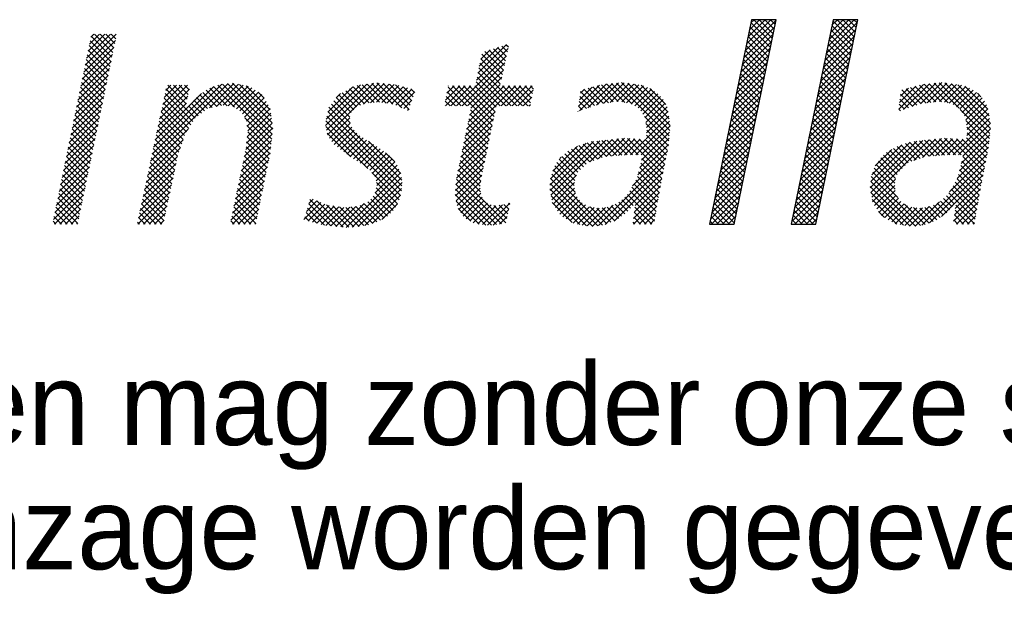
# Model space of a CAD drawing. Header units: millimetres. Extents: x -6587 to 170951, y 244 to 951952.
# Tile 81 of 102: x 155791 to 157947, y 868152 to 869416. Entities that reach past the tile are written whole.
import ezdxf

# ---------------------------------------------------------------- set-up
doc = ezdxf.new("R2010")
doc.units = ezdxf.units.MM
doc.header["$LTSCALE"] = 100
doc.layers.get('0').update_dxf_attribs({"linetype": 'CONTINUOUS'})
doc.layers.add('7', color=7, linetype='CONTINUOUS')
doc.layers.add('BL$4----', color=7, linetype='CONTINUOUS')
doc.styles.add('BURO-018', font='BUROFONT.shx', dxfattribs={"height": 180})
doc.styles.add('BURO-025', font='BUROFONT.shx', dxfattribs={"height": 250})
doc.styles.add('BURO-035', font='BUROFONT.shx', dxfattribs={"height": 350})
doc.styles.add('BURO-050', font='BUROFONT.shx', dxfattribs={"height": 500})

# ---------------------------------------------------------------- blocks, each defined once
blk = doc.blocks.new('*X21')
at = {"color": 0}
for p, q in [((36.9, -44.82), (38.854, -42.866)), ((37.016, -44.255), (38.405, -42.866)), ((37.132, -43.691), (37.956, -42.866)), ((37.248, -43.126), (37.507, -42.866)), ((38.976, -44.364), (37.478, -42.866)), ((39.052, -43.991), (37.927, -42.866)), ((39.129, -43.619), (38.376, -42.866)), ((39.205, -43.246), (38.825, -42.866)), ((39.281, -42.874), (39.274, -42.866)), ((43.442, -45.013), (45.59, -42.866)), ((43.558, -44.448), (45.141, -42.866)), ((43.674, -43.883), (44.691, -42.866)), ((43.79, -43.318), (44.242, -42.866)), ((45.584, -44.237), (44.213, -42.866)), ((45.66, -43.864), (44.662, -42.866)), ((45.737, -43.492), (45.111, -42.866)), ((45.813, -43.119), (45.56, -42.866)), ((36.668, -45.95), (39.162, -43.457)), ((36.784, -45.385), (39.278, -42.892)), ((38.823, -45.109), (37.178, -43.464)), ((38.899, -44.736), (37.255, -43.092)), ((43.21, -46.143), (45.704, -43.649)), ((43.326, -45.578), (45.82, -43.084)), ((45.431, -44.982), (43.786, -43.337)), ((45.507, -44.609), (43.863, -42.965)), ((-16.446, -46.53), (-13.951, -44.035)), ((-16.329, -45.964), (-14.4, -44.035)), ((-16.213, -45.399), (-14.849, -44.035)), ((-16.096, -44.833), (-15.298, -44.035)), ((-15.98, -44.268), (-15.747, -44.035)), ((-14.281, -45.887), (-15.966, -44.201)), ((-14.204, -45.515), (-15.684, -44.035)), ((-14.127, -45.143), (-15.235, -44.035)), ((-14.05, -44.77), (-14.786, -44.035)), ((-13.974, -44.398), (-14.337, -44.035)), ((36.552, -46.515), (39.046, -44.021)), ((38.67, -45.854), (37.025, -44.21)), ((38.746, -45.481), (37.102, -43.837)), ((43.094, -46.708), (45.588, -44.214)), ((45.201, -46.099), (43.557, -44.455)), ((45.278, -45.727), (43.633, -44.082)), ((45.354, -45.354), (43.71, -43.71)), ((-16.679, -47.66), (-14.118, -45.1)), ((-16.562, -47.095), (-14.002, -44.535)), ((-14.434, -46.632), (-16.12, -44.946)), ((-14.357, -46.26), (-16.043, -44.574)), ((15.111, -47.751), (17.673, -45.188)), ((15.228, -47.185), (17.546, -44.867)), ((15.346, -46.618), (16.88, -45.084)), ((17.45, -46.187), (16.478, -45.215)), ((17.532, -45.82), (16.817, -45.105)), ((17.614, -45.453), (17.156, -44.994)), ((17.696, -45.086), (17.494, -44.884)), ((36.32, -47.645), (38.814, -45.151)), ((36.436, -47.08), (38.93, -44.586)), ((38.517, -46.599), (36.872, -44.955)), ((38.593, -46.227), (36.949, -44.582)), ((42.978, -47.273), (45.472, -44.779)), ((45.048, -46.844), (43.404, -45.2)), ((45.125, -46.472), (43.48, -44.827)), ((-16.795, -48.226), (-14.235, -45.666)), ((-14.587, -47.376), (-16.273, -45.691)), ((-14.511, -47.004), (-16.196, -45.318)), ((13.508, -49.803), (17.544, -45.767)), ((15.463, -46.051), (16.213, -45.301)), ((17.122, -47.654), (15.473, -46.006)), ((17.204, -47.288), (15.55, -45.634)), ((17.286, -46.921), (15.801, -45.436)), ((17.368, -46.554), (16.14, -45.325)), ((36.204, -48.21), (38.698, -45.716)), ((38.364, -47.344), (36.719, -45.7)), ((38.44, -46.972), (36.796, -45.327)), ((42.746, -48.403), (45.24, -45.909)), ((42.862, -47.838), (45.356, -45.344)), ((44.895, -47.589), (43.251, -45.945)), ((44.972, -47.217), (43.327, -45.572)), ((-17.028, -49.357), (-14.468, -46.797)), ((-16.911, -48.791), (-14.351, -46.231)), ((-14.817, -48.493), (-16.503, -46.808)), ((-14.741, -48.121), (-16.426, -46.435)), ((-14.664, -47.749), (-16.35, -46.063)), ((13.957, -49.803), (17.415, -46.345)), ((18.372, -49.803), (15.319, -46.749)), ((17.039, -48.021), (15.396, -46.378)), ((35.972, -49.34), (38.466, -46.846)), ((36.088, -48.775), (38.582, -46.281)), ((38.135, -48.462), (36.49, -46.817)), ((38.211, -48.089), (36.567, -46.445)), ((38.288, -47.717), (36.643, -46.072)), ((42.63, -48.968), (45.124, -46.474)), ((44.742, -48.335), (43.098, -46.69)), ((44.819, -47.962), (43.174, -46.318)), ((-17.144, -49.922), (-14.584, -47.362)), ((-14.971, -49.238), (-16.656, -47.552)), ((-14.894, -48.866), (-16.58, -47.18)), ((14.406, -49.803), (17.285, -46.924)), ((14.675, -49.983), (17.156, -47.502)), ((17.474, -49.803), (15.164, -47.493)), ((17.923, -49.803), (15.241, -47.121)), ((35.857, -49.905), (38.35, -47.411)), ((37.982, -49.207), (36.337, -47.563)), ((38.058, -48.835), (36.414, -47.19)), ((42.398, -50.098), (44.892, -47.604)), ((42.514, -49.533), (45.008, -47.039)), ((44.59, -49.08), (42.945, -47.435)), ((44.666, -48.707), (43.022, -47.063)), ((-17.261, -50.488), (-14.701, -47.928)), ((-15.124, -49.983), (-16.81, -48.297)), ((-15.047, -49.61), (-16.733, -47.925)), ((-11.166, -54.271), (-4.903, -48.008)), ((-11.044, -53.7), (-5.414, -48.07)), ((-10.922, -53.129), (-6.052, -48.259)), ((-10.313, -50.275), (-8.189, -48.151)), ((-10.191, -49.704), (-8.638, -48.151)), ((-10.069, -49.133), (-9.087, -48.151)), ((-9.947, -48.562), (-9.536, -48.151)), ((-8.284, -49.639), (-9.772, -48.151)), ((-8.207, -49.267), (-9.323, -48.151)), ((-8.131, -48.894), (-8.874, -48.151)), ((-8.054, -48.522), (-8.425, -48.151)), ((-6.425, -49.98), (-4.451, -48.005)), ((-4.977, -49.802), (-6.384, -48.395)), ((-4.411, -49.92), (-6.066, -48.265)), ((-5.861, -49.864), (-4.07, -48.073)), ((-1.396, -52.486), (-5.747, -48.134)), ((-1.351, -52.082), (-5.368, -48.065)), ((-5.301, -49.753), (-3.689, -48.141)), ((-1.306, -51.678), (-4.968, -48.016)), ((-4.911, -49.812), (-3.308, -48.209)), ((-1.354, -51.18), (-4.547, -47.988)), ((-4.521, -49.872), (-3.006, -48.356)), ((-1.432, -50.653), (-4, -48.085)), ((-1.51, -50.126), (-3.454, -48.183)), ((2.952, -51.379), (6.281, -48.05)), ((2.995, -50.886), (5.762, -48.12)), ((3.025, -51.755), (6.799, -47.98)), ((3.098, -52.131), (7.259, -47.97)), ((3.118, -50.314), (5.158, -48.275)), ((6.082, -49.636), (4.875, -48.43)), ((6.466, -49.571), (5.165, -48.271)), ((6.874, -49.53), (5.499, -48.155)), ((7.308, -49.515), (5.895, -48.102)), ((6.015, -49.662), (7.667, -48.01)), ((7.834, -49.592), (6.29, -48.049)), ((6.566, -49.561), (8.076, -48.05)), ((8.359, -49.669), (6.686, -47.995)), ((7.065, -49.511), (8.485, -48.091)), ((9.105, -49.966), (7.093, -47.953)), ((7.484, -49.541), (8.852, -48.172)), ((9.666, -50.077), (7.591, -48.003)), ((7.876, -49.598), (9.206, -48.268)), ((9.78, -49.742), (8.09, -48.052)), ((8.267, -49.655), (9.56, -48.363)), ((9.893, -49.406), (8.588, -48.101)), ((10.007, -49.071), (9.203, -48.267)), ((10.12, -48.736), (9.818, -48.433)), ((12.61, -49.803), (14.211, -48.202)), ((12.622, -49.342), (13.762, -48.202)), ((12.739, -48.776), (13.313, -48.202)), ((14.331, -49.803), (12.835, -48.307)), ((12.855, -48.21), (12.864, -48.202)), ((13.059, -49.803), (14.66, -48.202)), ((16.382, -51.405), (13.179, -48.202)), ((16.46, -51.034), (13.628, -48.202)), ((16.538, -50.663), (14.077, -48.202)), ((14.209, -52.245), (18.252, -48.202)), ((14.325, -51.68), (17.803, -48.202)), ((14.442, -51.114), (17.354, -48.202)), ((16.616, -50.292), (14.526, -48.202)), ((14.558, -50.548), (17.026, -48.081)), ((16.694, -49.921), (14.975, -48.202)), ((17.025, -49.803), (15.087, -47.865)), ((17.1, -49.803), (18.701, -48.202)), ((18.821, -49.803), (17.22, -48.202)), ((17.549, -49.803), (19.15, -48.202)), ((19.27, -49.803), (17.669, -48.202)), ((17.998, -49.803), (19.599, -48.202)), ((19.486, -49.57), (18.118, -48.202)), ((19.563, -49.198), (18.567, -48.202)), ((19.64, -48.825), (19.016, -48.202)), ((19.716, -48.453), (19.465, -48.202)), ((23.357, -49.832), (25.047, -48.142)), ((23.42, -50.218), (25.59, -48.048)), ((23.425, -49.315), (24.442, -48.298)), ((24.107, -49.98), (26.087, -48)), ((25.361, -49.608), (24.131, -48.378)), ((25.755, -49.552), (24.488, -48.286)), ((24.795, -49.741), (26.584, -47.952)), ((26.148, -49.497), (24.845, -48.194)), ((26.555, -49.455), (25.203, -48.102)), ((25.38, -49.605), (27.039, -47.947)), ((27.081, -49.532), (25.597, -48.047)), ((25.903, -49.531), (27.429, -48.006)), ((27.683, -49.684), (26.006, -48.008)), ((30.667, -52.22), (26.416, -47.968)), ((26.425, -49.458), (27.818, -48.065)), ((30.704, -51.808), (26.825, -47.929)), ((26.836, -49.496), (28.208, -48.124)), ((27.228, -49.554), (28.591, -48.19)), ((30.742, -51.397), (27.337, -47.992)), ((27.598, -49.633), (28.907, -48.323)), ((30.662, -50.868), (27.866, -48.072)), ((30.569, -50.326), (28.396, -48.152)), ((30.397, -49.704), (29.095, -48.403)), ((35.741, -50.47), (38.234, -47.976)), ((37.829, -49.952), (36.184, -48.308)), ((37.905, -49.58), (36.261, -47.935)), ((42.282, -50.663), (44.776, -48.169)), ((44.437, -49.825), (42.792, -48.18)), ((44.513, -49.452), (42.869, -47.808)), ((49.168, -50.064), (51.158, -48.074)), ((49.237, -49.546), (50.555, -48.228)), ((49.305, -49.029), (49.95, -48.384)), ((49.569, -50.112), (51.655, -48.026)), ((50.985, -49.638), (49.776, -48.429)), ((51.379, -49.583), (50.133, -48.337)), ((50.257, -49.873), (52.152, -47.978)), ((51.773, -49.528), (50.49, -48.245)), ((52.166, -49.472), (50.847, -48.153)), ((50.933, -49.646), (52.648, -47.93)), ((52.632, -49.489), (51.212, -48.069)), ((51.456, -49.572), (53.055, -47.973)), ((53.159, -49.567), (51.622, -48.029)), ((51.978, -49.499), (53.445, -48.032)), ((54.036, -49.995), (52.031, -47.99)), ((56.526, -52.036), (52.441, -47.95)), ((52.462, -49.464), (53.835, -48.091)), ((52.853, -49.522), (54.225, -48.15)), ((56.563, -51.624), (52.887, -47.947)), ((53.245, -49.579), (54.574, -48.25)), ((56.556, -51.168), (53.416, -48.028)), ((53.564, -49.708), (54.89, -48.383)), ((56.462, -50.625), (53.945, -48.108)), ((56.368, -50.082), (54.508, -48.222)), ((-17.494, -51.619), (-14.934, -49.059)), ((-17.377, -51.053), (-14.817, -48.493)), ((-15.278, -50.727), (-16.963, -49.042)), ((-15.201, -50.355), (-16.886, -48.67)), ((-10.8, -52.559), (-7.059, -48.817)), ((-10.556, -51.417), (-8.156, -49.016)), ((-10.435, -50.846), (-8.04, -48.451)), ((-7.92, -51.349), (-10.081, -49.189)), ((-7.747, -51.073), (-10.002, -48.819)), ((-8.36, -50.012), (-9.923, -48.449)), ((-6.563, -50.012), (-7.454, -49.122)), ((-6.194, -49.932), (-7.2, -48.926)), ((-5.821, -49.856), (-6.947, -48.731)), ((-5.448, -49.78), (-6.693, -48.535)), ((-4.237, -50.036), (-2.735, -48.535)), ((-3.967, -50.216), (-2.465, -48.713)), ((-3.758, -50.455), (-2.194, -48.891)), ((-3.587, -50.733), (-2.017, -49.164)), ((-2.009, -49.179), (-2.494, -48.693)), ((3.811, -49.173), (4.163, -48.821)), ((5.001, -50.352), (3.816, -49.166)), ((5.22, -50.122), (4.016, -48.918)), ((5.445, -49.897), (4.296, -48.748)), ((5.759, -49.763), (4.585, -48.589)), ((8.612, -49.76), (9.913, -48.459)), ((8.929, -49.892), (10.138, -48.682)), ((13.433, -49.803), (12.682, -49.052)), ((13.882, -49.803), (12.759, -48.68)), ((18.447, -49.803), (19.695, -48.555)), ((18.896, -49.803), (19.579, -49.12)), ((24.314, -49.908), (23.46, -49.054)), ((23.494, -48.797), (23.837, -48.454)), ((24.647, -49.792), (23.513, -48.657)), ((24.981, -49.676), (23.774, -48.47)), ((27.877, -49.802), (29.222, -48.457)), ((28.156, -49.972), (29.484, -48.644)), ((28.369, -50.209), (29.746, -48.831)), ((28.545, -50.482), (29.96, -49.066)), ((35.509, -51.6), (38.002, -49.106)), ((35.625, -51.035), (38.118, -48.541)), ((37.676, -50.697), (36.031, -49.053)), ((37.752, -50.325), (36.108, -48.68)), ((42.166, -51.228), (44.66, -48.734)), ((44.284, -50.57), (42.639, -48.925)), ((44.36, -50.197), (42.716, -48.553)), ((50.305, -49.856), (49.325, -48.876)), ((50.638, -49.74), (49.419, -48.521)), ((53.844, -49.878), (55.181, -48.541)), ((54.113, -50.058), (55.443, -48.728)), ((54.289, -50.331), (55.684, -48.936)), ((54.465, -50.604), (55.897, -49.172)), ((55.803, -49.068), (55.513, -48.778)), ((-17.61, -52.184), (-15.05, -49.624)), ((-15.431, -51.472), (-17.116, -49.787)), ((-15.354, -51.1), (-17.04, -49.414)), ((-10.678, -51.988), (-8.272, -49.581)), ((-8.267, -51.901), (-10.239, -49.929)), ((-8.093, -51.625), (-10.16, -49.559)), ((-7.322, -50.6), (-8.104, -49.818)), ((-7.069, -50.404), (-7.892, -49.581)), ((-6.816, -50.208), (-7.681, -49.344)), ((-3.443, -51.038), (-1.855, -49.45)), ((-3.389, -51.434), (-1.692, -49.736)), ((-3.336, -51.829), (-1.529, -50.023)), ((9.088, -55.786), (3.215, -49.912)), ((4.931, -51.179), (3.415, -49.664)), ((4.915, -50.714), (3.616, -49.415)), ((9.246, -50.024), (9.909, -49.361)), ((12.535, -49.803), (12.528, -49.796)), ((12.984, -49.803), (12.605, -49.424)), ((19.345, -49.803), (19.462, -49.686)), ((23.648, -50.139), (23.355, -49.847)), ((23.981, -50.024), (23.407, -49.45)), ((28.716, -50.76), (30.172, -49.303)), ((28.774, -51.15), (30.334, -49.59)), ((28.832, -51.541), (30.492, -49.881)), ((35.393, -52.165), (37.887, -49.671)), ((37.523, -51.442), (35.879, -49.798)), ((37.599, -51.07), (35.955, -49.425)), ((41.935, -52.358), (44.428, -49.864)), ((42.051, -51.793), (44.544, -49.299)), ((44.131, -51.315), (42.486, -49.67)), ((44.207, -50.942), (42.563, -49.298)), ((49.639, -50.088), (49.22, -49.669)), ((49.972, -49.972), (49.273, -49.273)), ((54.584, -50.934), (56.089, -49.429)), ((54.642, -51.325), (56.247, -49.72)), ((-17.843, -53.315), (-15.283, -50.755)), ((-17.727, -52.75), (-15.167, -50.19)), ((-15.584, -52.217), (-17.27, -50.531)), ((-15.508, -51.844), (-17.193, -50.159)), ((-8.534, -52.531), (-10.397, -50.669)), ((-8.421, -52.196), (-10.318, -50.299)), ((-7.574, -50.797), (-8.316, -50.056)), ((-1.441, -52.89), (-3.569, -50.761)), ((-3.43, -52.822), (-1.41, -50.802)), ((-3.375, -52.318), (-1.468, -50.41)), ((9.063, -56.658), (3.048, -50.643)), ((9.103, -56.249), (3.127, -50.273)), ((3.273, -52.405), (4.899, -50.778)), ((9.563, -50.156), (9.679, -50.04)), ((14.092, -52.811), (16.618, -50.285)), ((16.227, -52.148), (14.57, -50.491)), ((16.304, -51.776), (14.647, -50.119)), ((23.314, -50.255), (23.302, -50.243)), ((30.629, -52.631), (28.662, -50.663)), ((28.793, -52.478), (30.624, -50.647)), ((28.843, -51.979), (30.558, -50.264)), ((35.161, -53.295), (37.655, -50.801)), ((35.277, -52.73), (37.771, -50.236)), ((37.37, -52.188), (35.726, -50.543)), ((37.447, -51.815), (35.802, -50.17)), ((41.819, -52.923), (44.312, -50.429)), ((43.901, -52.433), (42.257, -50.788)), ((43.978, -52.06), (42.333, -50.416)), ((44.054, -51.687), (42.41, -50.043)), ((49.305, -50.203), (49.168, -50.066)), ((53.565, -53.749), (56.496, -50.819)), ((56.488, -52.447), (54.14, -50.099)), ((54.663, -52.202), (56.429, -50.436)), ((54.7, -51.716), (56.363, -50.053)), ((-17.959, -53.88), (-15.4, -51.321)), ((-15.738, -52.961), (-17.423, -51.276)), ((-15.661, -52.589), (-17.346, -50.904)), ((-8.761, -53.203), (-10.555, -51.409)), ((-8.648, -52.867), (-10.476, -51.039)), ((-3.61, -53.9), (-1.295, -51.585)), ((-3.491, -53.331), (-1.352, -51.193)), ((-1.486, -53.294), (-3.396, -51.384)), ((8.99, -57.034), (2.968, -51.012)), ((6.354, -54.847), (2.968, -51.461)), ((3.45, -52.676), (4.935, -51.191)), ((3.647, -52.928), (5.058, -51.518)), ((13.859, -53.942), (16.379, -51.422)), ((13.976, -53.376), (16.498, -50.854)), ((15.993, -53.261), (14.34, -51.608)), ((16.071, -52.89), (14.417, -51.236)), ((16.149, -52.519), (14.493, -50.863)), ((27.966, -53.754), (30.69, -51.03)), ((28.405, -53.764), (30.739, -51.43)), ((30.591, -53.041), (28.787, -51.238)), ((35.045, -53.86), (37.539, -51.366)), ((37.217, -52.933), (35.573, -51.288)), ((37.294, -52.56), (35.649, -50.916)), ((41.587, -54.053), (44.081, -51.559)), ((41.703, -53.488), (44.197, -50.994)), ((43.748, -53.178), (42.104, -51.533)), ((43.825, -52.805), (42.18, -51.161)), ((54.004, -53.759), (56.562, -51.201)), ((56.451, -52.859), (54.594, -51.002)), ((56.392, -53.249), (54.673, -51.529)), ((-18.076, -54.446), (-15.516, -51.886)), ((-15.968, -54.078), (-17.653, -52.393)), ((-15.891, -53.706), (-17.576, -52.021)), ((-15.814, -53.334), (-17.5, -51.648)), ((-11.288, -54.842), (-8.131, -51.685)), ((-8.988, -53.874), (-10.713, -52.149)), ((-8.875, -53.538), (-10.634, -51.779)), ((-3.73, -54.468), (-1.352, -52.09)), ((-1.612, -54.066), (-3.374, -52.304)), ((-1.535, -53.694), (-3.329, -51.899)), ((4.976, -53.918), (3.076, -52.019)), ((3.9, -53.124), (5.254, -51.771)), ((4.153, -53.32), (5.467, -52.006)), ((4.408, -53.515), (5.707, -52.215)), ((4.67, -53.701), (5.982, -52.389)), ((13.743, -54.507), (16.259, -51.99)), ((15.837, -54.003), (14.187, -52.353)), ((15.915, -53.632), (14.263, -51.98)), ((28.432, -54.187), (30.694, -51.924)), ((30.444, -53.793), (28.824, -52.173)), ((30.517, -53.417), (28.865, -51.764)), ((34.929, -54.424), (37.423, -51.931)), ((36.988, -54.05), (35.343, -52.406)), ((37.064, -53.678), (35.42, -52.033)), ((37.141, -53.305), (35.496, -51.661)), ((41.471, -54.618), (43.965, -52.124)), ((43.595, -53.923), (41.951, -52.278)), ((43.672, -53.55), (42.027, -51.906)), ((54.208, -54.453), (56.516, -52.145)), ((54.355, -53.857), (56.561, -51.651)), ((56.245, -54), (54.643, -52.398)), ((56.319, -53.625), (54.684, -51.99)), ((-18.309, -55.577), (-15.749, -53.017)), ((-18.192, -55.011), (-15.633, -52.452)), ((-16.121, -54.823), (-17.806, -53.138)), ((-16.044, -54.451), (-17.73, -52.765)), ((-11.41, -55.413), (-8.537, -52.541)), ((-9.146, -54.614), (-10.871, -52.889)), ((-9.068, -54.243), (-10.792, -52.519)), ((-3.968, -55.605), (-1.464, -53.1)), ((-3.849, -55.036), (-1.408, -52.595)), ((-1.765, -54.811), (-3.462, -53.113)), ((-1.688, -54.439), (-3.418, -52.709)), ((4.933, -53.888), (6.257, -52.564)), ((5.195, -54.074), (6.532, -52.738)), ((5.468, -54.251), (6.807, -52.912)), ((5.75, -54.417), (7.082, -53.086)), ((9.024, -55.272), (6.416, -52.664)), ((13.514, -55.634), (16.021, -53.127)), ((13.626, -55.073), (16.14, -52.559)), ((15.681, -54.745), (14.033, -53.097)), ((15.759, -54.374), (14.11, -52.725)), ((21.04, -56.19), (24.553, -52.677)), ((21.05, -56.629), (25.056, -52.623)), ((21.094, -55.687), (23.956, -52.825)), ((21.121, -57.007), (25.56, -52.568)), ((21.268, -55.064), (23.277, -53.055)), ((24.246, -54.33), (23.075, -53.159)), ((24.579, -54.213), (23.378, -53.013)), ((24.911, -54.097), (23.717, -52.903)), ((25.243, -53.98), (24.056, -52.793)), ((24.247, -54.33), (26.063, -52.514)), ((25.597, -53.885), (24.405, -52.693)), ((26.014, -53.852), (24.811, -52.649)), ((24.94, -54.086), (26.567, -52.46)), ((26.43, -53.82), (25.216, -52.606)), ((25.589, -53.886), (27.049, -52.426)), ((26.846, -53.787), (25.621, -52.562)), ((27.262, -53.754), (26.026, -52.518)), ((26.077, -53.847), (27.475, -52.45)), ((27.706, -53.748), (26.432, -52.474)), ((26.564, -53.809), (27.9, -52.473)), ((28.165, -53.759), (26.837, -52.431)), ((27.052, -53.771), (28.326, -52.497)), ((30.15, -55.295), (27.295, -52.44)), ((27.527, -53.744), (28.751, -52.52)), ((30.224, -54.919), (27.77, -52.466)), ((28.138, -55.378), (30.604, -52.913)), ((30.297, -54.544), (28.245, -52.492)), ((28.285, -54.783), (30.649, -52.419)), ((30.37, -54.168), (28.721, -52.518)), ((34.697, -55.554), (37.191, -53.061)), ((34.813, -54.989), (37.307, -52.496)), ((36.835, -54.795), (35.19, -53.151)), ((36.911, -54.423), (35.267, -52.778)), ((41.355, -55.183), (43.849, -52.689)), ((43.442, -54.668), (41.798, -53.023)), ((43.519, -54.295), (41.874, -52.651)), ((46.858, -56.415), (50.62, -52.653)), ((46.912, -55.912), (50.095, -52.729)), ((46.924, -56.798), (51.123, -52.599)), ((46.995, -57.176), (51.627, -52.544)), ((46.999, -55.375), (49.43, -52.945)), ((50.237, -54.278), (49.05, -53.091)), ((50.569, -54.161), (49.372, -52.964)), ((50.901, -54.044), (49.711, -52.854)), ((51.233, -53.927), (50.05, -52.744)), ((50.399, -54.221), (52.13, -52.49)), ((51.626, -53.871), (50.429, -52.674)), ((52.042, -53.838), (50.834, -52.63)), ((51.092, -53.977), (52.634, -52.435)), ((52.458, -53.805), (51.239, -52.586)), ((52.874, -53.772), (51.644, -52.542)), ((51.649, -53.869), (53.081, -52.437)), ((53.294, -53.743), (52.049, -52.498)), ((52.137, -53.83), (53.507, -52.46)), ((53.753, -53.753), (52.455, -52.455)), ((52.624, -53.792), (53.932, -52.484)), ((54.212, -53.763), (52.874, -52.425)), ((53.111, -53.754), (54.358, -52.507)), ((56.025, -55.127), (53.35, -52.452)), ((56.098, -54.751), (53.825, -52.478)), ((53.896, -55.663), (56.412, -53.147)), ((54.061, -55.049), (56.471, -52.639)), ((56.172, -54.376), (54.3, -52.504)), ((-18.425, -56.142), (-15.866, -53.583)), ((-16.275, -55.567), (-17.96, -53.882)), ((-16.198, -55.195), (-17.883, -53.51)), ((-11.654, -56.555), (-8.996, -53.897)), ((-11.532, -55.984), (-8.767, -53.219)), ((-9.302, -55.356), (-11.029, -53.629)), ((-9.224, -54.985), (-10.95, -53.259)), ((-4.088, -56.173), (-1.52, -53.606)), ((-1.918, -55.556), (-3.604, -53.87)), ((-1.841, -55.184), (-3.526, -53.499)), ((6.033, -54.583), (7.356, -53.26)), ((6.281, -54.785), (7.613, -53.452)), ((6.523, -54.992), (7.867, -53.647)), ((6.727, -55.236), (8.121, -53.842)), ((8.522, -54.321), (7.784, -53.584)), ((13.463, -56.134), (15.901, -53.696)), ((15.533, -55.495), (13.88, -53.842)), ((15.603, -55.116), (13.956, -53.47)), ((21.832, -54.051), (21.937, -53.946)), ((23.28, -55.16), (22.006, -53.886)), ((23.512, -54.943), (22.245, -53.675)), ((23.743, -54.725), (22.483, -53.465)), ((23.975, -54.508), (22.779, -53.312)), ((27.704, -56.262), (30.51, -53.456)), ((34.581, -56.119), (37.075, -53.626)), ((36.682, -55.541), (35.038, -53.896)), ((36.758, -55.168), (35.114, -53.523)), ((41.123, -56.313), (43.617, -53.819)), ((41.239, -55.748), (43.733, -53.254)), ((43.289, -55.413), (41.645, -53.768)), ((43.366, -55.04), (41.722, -53.396)), ((47.273, -54.653), (48.607, -53.319)), ((49.226, -55.063), (47.955, -53.792)), ((49.457, -54.845), (48.193, -53.581)), ((49.689, -54.628), (48.457, -53.396)), ((49.92, -54.41), (48.753, -53.243)), ((53.263, -56.745), (56.303, -53.705)), ((55.951, -55.502), (54.345, -53.896)), ((-18.658, -57.273), (-16.099, -54.714)), ((-18.542, -56.708), (-15.982, -54.148)), ((-16.428, -56.312), (-18.113, -54.627)), ((-16.351, -55.94), (-18.036, -54.255)), ((-11.776, -57.126), (-9.115, -54.465)), ((-9.536, -56.469), (-11.266, -54.739)), ((-9.458, -56.098), (-11.187, -54.369)), ((-9.38, -55.727), (-11.108, -53.999)), ((-4.326, -57.31), (-1.748, -54.732)), ((-4.207, -56.742), (-1.632, -54.167)), ((-2.071, -56.301), (-3.76, -54.612)), ((-1.994, -55.929), (-3.682, -54.241)), ((6.912, -55.5), (8.329, -54.083)), ((7.021, -55.841), (8.53, -54.332)), ((7.07, -56.241), (8.719, -54.592)), ((13.412, -56.634), (15.782, -54.264)), ((15.428, -56.288), (13.726, -54.586)), ((15.48, -55.892), (13.803, -54.214)), ((23.003, -56.23), (21.429, -54.656)), ((23.052, -55.83), (21.609, -54.386)), ((23.15, -55.479), (21.788, -54.117)), ((24.952, -59.462), (30.401, -54.014)), ((25.499, -59.364), (30.291, -54.572)), ((29.93, -56.422), (28.286, -54.778)), ((30.003, -56.046), (28.375, -54.417)), ((30.077, -55.67), (28.463, -54.057)), ((34.349, -57.249), (36.843, -54.755)), ((34.465, -56.684), (36.959, -54.191)), ((36.529, -56.286), (34.885, -54.641)), ((36.606, -55.913), (34.961, -54.269)), ((41.007, -56.878), (43.501, -54.384)), ((43.137, -56.158), (41.492, -54.513)), ((43.213, -55.785), (41.569, -54.141)), ((48.867, -56.051), (47.351, -54.535)), ((48.921, -55.656), (47.531, -54.266)), ((49.049, -55.335), (47.716, -54.002)), ((51.024, -59.433), (56.194, -54.263)), ((55.805, -56.254), (54.168, -54.617)), ((55.878, -55.878), (54.256, -54.256)), ((-18.774, -57.839), (-16.215, -55.279)), ((-16.581, -57.057), (-18.266, -55.372)), ((-16.505, -56.684), (-18.19, -54.999)), ((-11.898, -57.697), (-9.235, -55.034)), ((-9.692, -57.211), (-11.424, -55.479)), ((-9.614, -56.84), (-11.345, -55.109)), ((-4.446, -57.878), (-1.864, -55.297)), ((-2.224, -57.046), (-3.916, -55.354)), ((-2.147, -56.674), (-3.838, -54.983)), ((4.6, -59.609), (9.003, -55.205)), ((8.89, -57.384), (6.691, -55.185)), ((6.939, -56.821), (8.861, -54.899)), ((13.426, -57.069), (15.662, -54.833)), ((13.486, -57.458), (15.546, -55.398)), ((17.489, -59.247), (13.573, -55.331)), ((15.442, -56.751), (13.65, -54.959)), ((25.294, -59.419), (21.182, -55.307)), ((21.192, -57.386), (23.184, -55.394)), ((23.081, -56.757), (21.3, -54.976)), ((26.222, -59.091), (30.182, -55.13)), ((29.797, -57.187), (28.108, -55.498)), ((29.863, -56.804), (28.197, -55.138)), ((34.233, -57.814), (36.727, -55.32)), ((36.376, -57.031), (34.732, -55.386)), ((36.453, -56.658), (34.808, -55.014)), ((40.775, -58.008), (43.269, -55.514)), ((40.891, -57.443), (43.385, -54.949)), ((42.984, -56.903), (41.339, -55.259)), ((43.06, -56.53), (41.416, -54.886)), ((50.916, -59.447), (46.959, -55.49)), ((49.106, -57.188), (47.076, -55.159)), ((48.879, -56.512), (47.194, -54.827)), ((51.664, -59.242), (56.085, -54.822)), ((52.633, -58.723), (55.975, -55.38)), ((55.669, -57.016), (53.99, -55.337)), ((55.735, -56.633), (54.079, -54.977)), ((-18.891, -58.404), (-16.332, -55.845)), ((-16.735, -57.801), (-18.42, -56.116)), ((-16.658, -57.429), (-18.343, -55.744)), ((-12.142, -58.839), (-9.474, -56.171)), ((-12.02, -58.268), (-9.354, -55.602)), ((-9.848, -57.953), (-11.582, -56.219)), ((-9.77, -57.582), (-11.503, -55.849)), ((-4.565, -58.447), (-1.98, -55.862)), ((-2.377, -57.791), (-4.072, -56.096)), ((-2.3, -57.419), (-3.994, -55.725)), ((5.083, -59.575), (9.064, -55.594)), ((5.567, -59.54), (9.114, -55.993)), ((8.757, -57.699), (7.054, -55.997)), ((16.727, -59.383), (13.465, -56.121)), ((17.122, -59.329), (13.506, -55.713)), ((13.547, -57.846), (15.477, -55.916)), ((24.496, -59.519), (21.053, -56.076)), ((24.895, -59.469), (21.096, -55.67)), ((21.295, -57.731), (23.032, -55.994)), ((29.597, -58.334), (27.638, -56.375)), ((29.664, -57.952), (27.803, -56.091)), ((27.851, -58.36), (29.964, -56.246)), ((27.919, -57.842), (30.073, -55.688)), ((29.73, -57.569), (27.969, -55.808)), ((34.118, -58.379), (36.611, -55.885)), ((36.223, -57.776), (34.579, -56.131)), ((36.3, -57.403), (34.655, -55.759)), ((40.659, -58.573), (43.153, -56.079)), ((42.754, -58.021), (41.11, -56.376)), ((42.831, -57.648), (41.186, -56.004)), ((42.907, -57.276), (41.263, -55.631)), ((50.085, -59.514), (46.871, -56.3)), ((50.516, -59.497), (46.914, -55.894)), ((47.065, -57.555), (48.909, -55.711)), ((47.219, -57.85), (48.845, -56.224)), ((55.469, -58.163), (53.554, -56.248)), ((55.536, -57.781), (53.72, -55.965)), ((53.73, -58.074), (55.866, -55.938)), ((55.602, -57.398), (53.885, -55.681)), ((-19.007, -58.969), (-16.448, -56.41)), ((-18.921, -59.332), (-16.565, -56.976)), ((-16.888, -58.546), (-18.573, -56.861)), ((-16.811, -58.174), (-18.496, -56.489)), ((-12.186, -59.332), (-9.593, -56.739)), ((-10.004, -58.695), (-11.74, -56.959)), ((-9.926, -58.324), (-11.661, -56.589)), ((-4.684, -59.015), (-2.096, -56.427)), ((-4.552, -59.332), (-2.212, -56.992)), ((-2.53, -58.536), (-4.227, -56.838)), ((-2.453, -58.164), (-4.149, -56.467)), ((6.113, -59.443), (9.081, -56.475)), ((6.707, -59.298), (8.998, -57.007)), ((8.18, -58.469), (6.795, -57.084)), ((8.404, -58.245), (6.946, -56.787)), ((8.591, -57.983), (7.029, -56.421)), ((15.86, -59.414), (13.41, -56.964)), ((16.331, -59.436), (13.423, -56.528)), ((13.683, -58.159), (15.408, -56.434)), ((13.861, -58.43), (15.457, -56.834)), ((14.039, -58.701), (15.567, -57.173)), ((24.002, -59.474), (21.026, -56.498)), ((23.463, -59.384), (21.129, -57.05)), ((21.479, -57.997), (23.026, -56.45)), ((21.662, -58.262), (23.094, -56.83)), ((21.846, -58.527), (23.231, -57.142)), ((27.746, -57.83), (27.082, -57.166)), ((29.464, -59.099), (27.306, -56.941)), ((29.531, -58.717), (27.472, -56.658)), ((27.782, -58.877), (29.865, -56.794)), ((34.002, -58.944), (36.495, -56.45)), ((34.063, -59.332), (36.379, -57.015)), ((36.07, -58.521), (34.426, -56.877)), ((36.147, -58.148), (34.502, -56.504)), ((40.543, -59.138), (43.037, -56.644)), ((42.601, -58.766), (40.957, -57.121)), ((42.678, -58.393), (41.033, -56.749)), ((49.546, -59.424), (46.925, -56.803)), ((47.403, -58.115), (48.898, -56.62)), ((47.586, -58.381), (48.968, -56.999)), ((53.683, -57.724), (53.027, -57.068)), ((55.336, -58.928), (53.222, -56.814)), ((55.403, -58.546), (53.388, -56.531)), ((53.593, -59.109), (55.665, -57.037)), ((53.662, -58.591), (55.759, -56.494)), ((-17.041, -59.291), (-18.727, -57.606)), ((-16.965, -58.918), (-18.65, -57.233)), ((-18.472, -59.332), (-16.681, -57.541)), ((-10.265, -59.332), (-11.898, -57.699)), ((-10.082, -59.066), (-11.819, -57.329)), ((-11.737, -59.332), (-9.713, -57.308)), ((-11.288, -59.332), (-9.832, -57.876)), ((-3.081, -59.332), (-4.461, -57.952)), ((-2.683, -59.281), (-4.383, -57.581)), ((-2.606, -58.909), (-4.305, -57.209)), ((-4.103, -59.332), (-2.328, -57.557)), ((1.195, -58.973), (2.565, -57.602)), ((1.395, -58.323), (2.25, -57.469)), ((1.543, -59.074), (2.881, -57.736)), ((3.361, -59.488), (1.584, -57.711)), ((1.596, -57.674), (1.934, -57.336)), ((3.861, -59.539), (1.69, -57.368)), ((1.893, -59.173), (3.233, -57.833)), ((4.361, -59.589), (2.234, -57.462)), ((2.244, -59.271), (3.628, -57.887)), ((2.594, -59.37), (4.022, -57.942)), ((4.814, -59.594), (3.012, -57.791)), ((3.373, -59.489), (4.893, -57.969)), ((5.233, -59.564), (3.545, -57.876)), ((3.78, -59.531), (5.4, -57.911)), ((5.651, -59.533), (4.066, -57.948)), ((4.188, -59.572), (6.071, -57.689)), ((6.403, -59.387), (4.976, -57.959)), ((6.748, -59.282), (5.379, -57.913)), ((7.072, -59.157), (5.749, -57.834)), ((7.388, -59.025), (6.058, -57.695)), ((7.669, -58.856), (6.368, -57.555)), ((7.95, -58.688), (6.592, -57.33)), ((7.49, -58.964), (8.759, -57.694)), ((15.332, -59.336), (13.492, -57.495)), ((14.287, -58.902), (15.743, -57.446)), ((14.575, -59.063), (15.993, -57.645)), ((14.863, -59.224), (16.303, -57.785)), ((15.218, -59.319), (16.68, -57.856)), ((15.608, -59.377), (17.211, -57.774)), ((15.999, -59.435), (17.796, -57.639)), ((17.569, -58.878), (16.519, -57.828)), ((17.648, -58.508), (16.955, -57.815)), ((17.727, -58.139), (17.334, -57.746)), ((17.807, -57.769), (17.699, -57.661)), ((22.839, -59.209), (21.232, -57.602)), ((22.081, -58.741), (23.42, -57.403)), ((22.359, -58.912), (23.646, -57.626)), ((22.636, -59.084), (23.922, -57.798)), ((22.914, -59.255), (24.222, -57.948)), ((25.636, -59.312), (24.282, -57.958)), ((24.439, -59.526), (26.153, -57.812)), ((26.821, -58.701), (25.986, -57.866)), ((27.084, -58.515), (26.311, -57.742)), ((27.318, -58.3), (26.585, -57.567)), ((27.532, -58.065), (26.851, -57.384)), ((27.776, -59.332), (29.771, -57.338)), ((28.225, -59.332), (29.676, -57.881)), ((35.918, -59.266), (34.273, -57.622)), ((35.994, -58.894), (34.349, -57.249)), ((34.512, -59.332), (36.263, -57.58)), ((40.798, -59.332), (42.921, -57.209)), ((42.27, -59.332), (40.804, -57.866)), ((42.525, -59.138), (40.88, -57.494)), ((41.247, -59.332), (42.805, -57.774)), ((49.007, -59.334), (47.028, -57.355)), ((47.77, -58.646), (49.157, -57.259)), ((48.048, -58.818), (49.346, -57.519)), ((48.325, -58.989), (49.611, -57.703)), ((48.603, -59.161), (49.887, -57.876)), ((51.298, -59.381), (49.637, -57.719)), ((50.051, -59.508), (51.63, -57.929)), ((50.511, -59.497), (52.465, -57.543)), ((52.518, -58.804), (51.64, -57.926)), ((52.781, -58.618), (51.98, -57.817)), ((53.041, -58.43), (52.276, -57.664)), ((53.255, -58.194), (52.55, -57.489)), ((53.469, -57.959), (52.796, -57.287)), ((55.27, -59.311), (53.765, -57.806)), ((53.819, -59.332), (55.57, -57.581)), ((-18.347, -59.332), (-18.957, -58.723)), ((-17.898, -59.332), (-18.88, -58.35)), ((-17.449, -59.332), (-18.803, -57.978)), ((-18.023, -59.332), (-16.798, -58.107)), ((-17.574, -59.332), (-16.914, -58.672)), ((-11.163, -59.332), (-12.056, -58.439)), ((-10.714, -59.332), (-11.977, -58.069)), ((-10.839, -59.332), (-9.952, -58.445)), ((-3.979, -59.332), (-4.617, -58.694)), ((-3.53, -59.332), (-4.539, -58.323)), ((-3.654, -59.332), (-2.445, -58.122)), ((-3.205, -59.332), (-2.561, -58.687)), ((1.623, -59.097), (1.267, -58.74)), ((2.247, -59.272), (1.373, -58.397)), ((2.862, -59.437), (1.478, -58.054)), ((2.965, -59.448), (4.416, -57.996)), ((6.027, -59.46), (4.573, -58.005)), ((14.655, -59.107), (13.636, -58.088)), ((16.465, -59.418), (17.723, -58.16)), ((16.984, -59.348), (17.6, -58.732)), ((23.267, -59.351), (24.606, -58.012)), ((23.652, -59.415), (25.019, -58.048)), ((24.037, -59.48), (25.522, -57.995)), ((25.962, -59.189), (24.821, -58.048)), ((26.288, -59.066), (25.246, -58.024)), ((26.558, -58.887), (25.646, -57.975)), ((28.799, -59.332), (27.848, -58.381)), ((29.248, -59.332), (27.901, -57.984)), ((28.675, -59.332), (29.582, -58.425)), ((34.636, -59.332), (34.044, -58.739)), ((35.085, -59.332), (34.12, -58.367)), ((35.534, -59.332), (34.197, -57.994)), ((34.961, -59.332), (36.148, -58.145)), ((35.41, -59.332), (36.032, -58.71)), ((41.371, -59.332), (40.651, -58.611)), ((41.821, -59.332), (40.727, -58.239)), ((41.696, -59.332), (42.689, -58.339)), ((48.031, -58.807), (47.546, -58.322)), ((48.896, -59.316), (50.236, -57.976)), ((49.281, -59.38), (50.621, -58.041)), ((49.666, -59.444), (51.086, -58.024)), ((51.624, -59.257), (50.365, -57.998)), ((51.95, -59.134), (50.864, -58.048)), ((52.254, -58.99), (51.27, -58.005)), ((54.393, -59.332), (53.661, -58.6)), ((54.842, -59.332), (53.713, -58.203)), ((54.268, -59.332), (55.476, -58.124)), ((54.717, -59.332), (55.381, -58.668)), ((-18.796, -59.332), (-19.033, -59.095)), ((-17.125, -59.332), (-17.031, -59.238)), ((-12.061, -59.332), (-12.214, -59.179)), ((-11.612, -59.332), (-12.135, -58.809)), ((-10.39, -59.332), (-10.071, -59.013)), ((-4.428, -59.332), (-4.695, -59.065)), ((-2.756, -59.332), (-2.677, -59.252)), ((27.901, -59.332), (27.743, -59.174)), ((28.35, -59.332), (27.795, -58.777)), ((29.124, -59.332), (29.487, -58.968)), ((34.187, -59.332), (33.967, -59.112)), ((35.859, -59.332), (35.916, -59.275)), ((40.922, -59.332), (40.574, -58.984)), ((42.145, -59.332), (42.573, -58.904)), ((53.944, -59.332), (53.608, -58.996)), ((55.166, -59.332), (55.287, -59.211))]:
    blk.add_line(p, q, dxfattribs=at)
blk = doc.blocks.new('KUIJPERSKLEUR')
at = {"layer": '7', "color": 170, "linetype": 'Continuous'}
for points in [[(-135.576, 15.632), (-136.493, 11.162), (-135.955, 11.162), (-135.038, 15.632), (-135.576, 15.632)], [(-133.789, 15.632), (-134.707, 11.162), (-134.169, 11.162), (-133.251, 15.632), (-133.789, 15.632)]]:
    blk.add_lwpolyline(points, dxfattribs=at)
at = {"color": 170, "xscale": 0.271494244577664, "yscale": 0.271494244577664, "zscale": 0.271494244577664}
blk.add_blockref('*X21', (-145.703, 27.27), dxfattribs=at)
at = {"color": 1, "style": 'BURO-018'}
for s, p in [('Deze tekening blijft eigendom en mag zonder onze schriftelijke toestemming niet', (-185, 6.326)), ('gekopieerd of aan derden ter inzage worden gegeven, noch voor of door derden worden gebruikt', (-185, 3.607))]:
    blk.add_text(s, height=1.8, dxfattribs=at).set_placement(p)
at = {"color": 150, "style": 'BURO-025'}
for tag, p in [('TKSCHAAL', (-167, 67)), ('TKBLADNR', (-124, 67)), ('TKDATCREAT', (-81, 67)), ('TKDATA', (-30, 67)), ('TKINIT', (-30, 58)), ('PRPRLEID', (-30, 49)), ('PRGRLEID', (-30, 40))]:
    blk.add_attdef(tag, p, '', height=2.5, dxfattribs=at)
at = {"color": 3, "style": 'BURO-035'}
for tag, p in [('PROMSCHR', (-177, 55)), ('TK1OMSCHR', (-177, 42))]:
    blk.add_attdef(tag, p, '', height=3.5, dxfattribs=at)
at = {"color": 1, "style": 'BURO-025'}
blk.add_attdef('TKFILE', (-4, 40), '', height=2.5, rotation=90, dxfattribs=at)
blk.add_attdef('PRNAAM', (-30, 31.5), '', height=2.5, dxfattribs=at)
at = {"color": 4, "style": 'BURO-050'}
blk.add_attdef('TKTEKNR', (-48, 19), '', height=5, dxfattribs=at)

msp = doc.modelspace()

# ---------------------------------------------------------------- block references
at = {"layer": 'BL$4----', "xscale": 100, "yscale": 100, "zscale": 100}
msp.add_blockref('KUIJPERSKLEUR', (170950.7, 867852.4), dxfattribs=at)

doc.saveas('drawing.dxf')
